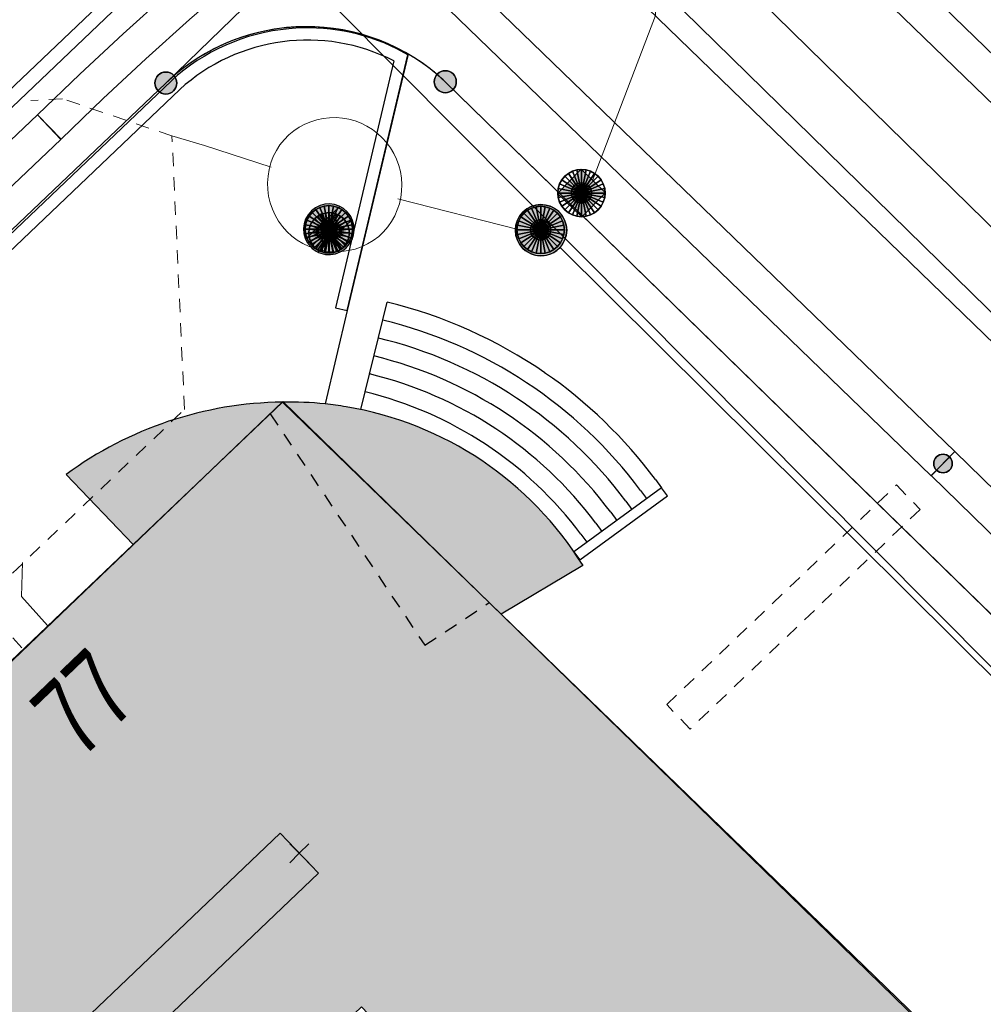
# Model space of a CAD drawing. Header units: metres. Extents: x 2695560 to 2696939, y 1260529 to 1262050.
# Tile 201 of 256: x 2695741 to 2695755, y 1261006 to 1261021. Entities that reach past the tile are written whole.
import ezdxf

# ---------------------------------------------------------------- set-up
doc = ezdxf.new("R2010")
doc.units = ezdxf.units.M
doc.linetypes.add('AUSGEZOGEN', pattern=[0])
doc.linetypes.add('VERDECKT2_S2', pattern=[0.36, 0.2, -0.16])
for name, color, linetype in [('XR$1$AV_Flächen (EO)', 7, 'AUSGEZOGEN'), ('XR$1$AV_Gebäudeflächen (BB)', 7, 'AUSGEZOGEN'), ('XR$1$AV_Grenzpunkte', 7, 'AUSGEZOGEN'), ('XR$1$AV_Haus-Nr.', 7, 'AUSGEZOGEN'), ('XR$1$AV_Linien (BB)', 7, 'AUSGEZOGEN'), ('XR$1$AV_Linien (EO)', 7, 'AUSGEZOGEN'), ('XR$1$AW_LK_Einlaufschacht alt', 24, 'AUSGEZOGEN'), ('XR$1$AW_LK_Schachtdeckel', 24, 'AUSGEZOGEN'), ('XR$1$EW_LK_Knoten', 1, 'AUSGEZOGEN'), ('XR$1$Liegenschaftsgrenzen', 7, 'AUSGEZOGEN'), ('XR$1$PFAV', 255, 'AUSGEZOGEN'), ('XR$1$PFAW', 255, 'AUSGEZOGEN'), ('XR$1$RAEW', 8, 'AUSGEZOGEN'), ('XR$1$RP_Abstandslinie', 7, 'AUSGEZOGEN')]:
    doc.layers.add(name, color=color, linetype=linetype)
for name, color, linetype, lineweight in [('XR$2$ABW-Flaeche-oberirdisch', 6, 'AUSGEZOGEN', 18), ('XR$2$ABW-Linie-R-genau', 4, 'AUSGEZOGEN', 18), ('XR$2$ABW-Linie-R-ungenau', 4, 'VERDECKT2_S2', 18), ('XR$2$ABW-LinieFlaeche-R-genau', 4, 'AUSGEZOGEN', 18), ('XR$2$ABW-Punkt', 6, 'AUSGEZOGEN', 18), ('XR$2$ELE-LinieFlaeche-genau', 1, 'AUSGEZOGEN', 18), ('XR$2$ELE-LinieFlaeche-ungenau', 1, 'VERDECKT2_S2', 18), ('XR$2$GAS-Linie-genau', 12, 'AUSGEZOGEN', 18), ('XR$2$KOM-Linie-U-genau', 91, 'AUSGEZOGEN', 18), ('XR$2$KOM-LinieFlaeche-U-genau', 91, 'AUSGEZOGEN', 18), ('XR$2$KOM-Punkt-U', 91, 'AUSGEZOGEN', 18), ('XR$2$WAS-Linie-genau', 5, 'AUSGEZOGEN', 18)]:
    doc.layers.add(name, color=color, linetype=linetype, lineweight=lineweight)
doc.styles.add('ARIAL', font='arial.ttf')

# ---------------------------------------------------------------- blocks, each defined once
blk = doc.blocks.new('COMPLEXOBJECT_110')
at = {"layer": 'XR$1$AV_Linien (BB)', "color": 7, "linetype": 'AUSGEZOGEN', "transparency": 33554687}
blk.add_lwpolyline([(5735.316, 11007.477), (5741.375, 11013.256), (5740.386, 11014.293)], dxfattribs=at)
for centre, radius, start, end in [((5743.648, 11009.851), 5.511, 90.6705, 126.2961), ((5743.675, 11010.121), 5.242, 84.0974, 90.9945)]:
    blk.add_arc(centre, radius, start, end, dxfattribs=at)
blk = doc.blocks.new('COMPLEXOBJECT_111')
at = {"layer": 'XR$1$AV_Linien (BB)', "color": 7, "linetype": 'AUSGEZOGEN', "transparency": 33554687}
blk.add_lwpolyline([(5748.025, 11012.943), (5746.816, 11012.226), (5753.813, 11005.437), (5753.9, 11005.52), (5766.178, 10992.707), (5756.982, 10983.908), (5744.751, 10996.733), (5749.587, 11001.344), (5748.656, 11002.32), (5748.242, 11002.754), (5744.75, 11006.416), (5741.801, 11003.604), (5740.339, 11002.21), (5735.316, 11007.477)], dxfattribs=at)
for centre, radius, start, end in [((5743.57, 11009.437), 5.933, 80.7538, 83.7655), ((5743.681, 11010.253), 5.11, 31.7629, 80.5103)]:
    blk.add_arc(centre, radius, start, end, dxfattribs=at)
blk = doc.blocks.new('COMPLEXOBJECT_217')
at = {"layer": 'XR$1$AV_Linien (BB)', "color": 7, "linetype": 'AUSGEZOGEN', "transparency": 33554687}
blk.add_line((5756.056, 11020.254), (5751.28, 11024.91), dxfattribs=at)
blk.add_arc((5753.362, 11027.07), 3, 134.2115, 226.0544, dxfattribs=at)
blk = doc.blocks.new('COMPLEXOBJECT_218')
at = {"layer": 'XR$1$AV_Linien (BB)', "color": 7, "linetype": 'AUSGEZOGEN', "transparency": 33554687}
blk.add_lwpolyline([(5745.99, 11020.1), (5770.73, 10995.95), (5775.47, 10991.33)], dxfattribs=at)
blk.add_arc((5743.933, 11017.908), 3.006, 46.818, 59.9103, dxfattribs=at)
blk = doc.blocks.new('COMPLEXOBJECT_862')
at = {"layer": 'XR$1$AV_Flächen (EO)', "color": 7, "linetype": 'AUSGEZOGEN', "transparency": 33554687}
blk.add_line((5745.438, 11020.5), (5745.274, 11020.588), dxfattribs=at)
for points in [[(5745.231, 11020.408), (5744.366, 11016.757), (5744.541, 11016.716), (5745.438, 11020.5)], [(5741.941, 11020.115), (5732.102, 11010.735), (5734.939, 11007.847), (5735.067, 11007.973), (5732.358, 11010.731), (5742.065, 11019.985)]]:
    blk.add_lwpolyline(points, dxfattribs=at)
for centre, radius, start, end in [((5743.951, 11017.918), 2.978, 95.3011, 132.4521), ((5743.952, 11017.9), 2.996, 63.8028, 95.2785), ((5743.954, 11017.91), 2.806, 62.915, 132.3051)]:
    blk.add_arc(centre, radius, start, end, dxfattribs=at)
blk = doc.blocks.new('COMPLEXOBJECT_981')
at = {"layer": 'XR$1$AV_Linien (EO)', "color": 7, "linetype": 'AUSGEZOGEN', "transparency": 33554687}
for p, q in [((5744.741, 11015.252), (5745.131, 11016.84)), ((5749.097, 11014.216), (5749.186, 11014.095))]:
    blk.add_line(p, q, dxfattribs=at)
for centre, radius, start, end in [((5743.472, 11010.017), 7.022, 55.4006, 76.3323), ((5743.509, 11010.066), 6.96, 36.6019, 55.427)]:
    blk.add_arc(centre, radius, start, end, dxfattribs=at)
blk = doc.blocks.new('COMPLEXOBJECT_1042')
at = {"layer": 'XR$1$AV_Linien (EO)', "color": 7, "linetype": 'AUSGEZOGEN', "transparency": 33554687}
blk.add_line((5747.995, 11013.409), (5748.083, 11013.288), dxfattribs=at)
blk.add_arc((5743.477, 11010.029), 5.642, 36.7981, 76.3873, dxfattribs=at)
blk = doc.blocks.new('COMPLEXOBJECT_1043')
at = {"layer": 'XR$1$AV_Linien (EO)', "color": 7, "linetype": 'AUSGEZOGEN', "transparency": 33554687}
blk.add_line((5748.215, 11013.57), (5748.304, 11013.449), dxfattribs=at)
blk.add_arc((5743.481, 11010.036), 5.908, 36.7418, 76.4014, dxfattribs=at)
blk = doc.blocks.new('COMPLEXOBJECT_1044')
at = {"layer": 'XR$1$AV_Linien (EO)', "color": 7, "linetype": 'AUSGEZOGEN', "transparency": 33554687}
blk.add_line((5748.436, 11013.732), (5748.524, 11013.611), dxfattribs=at)
blk.add_arc((5743.473, 11010.024), 6.195, 36.764, 76.3408, dxfattribs=at)
blk = doc.blocks.new('COMPLEXOBJECT_1045')
at = {"layer": 'XR$1$AV_Linien (EO)', "color": 7, "linetype": 'AUSGEZOGEN', "transparency": 33554687}
blk.add_line((5748.659, 11013.895), (5748.747, 11013.774), dxfattribs=at)
blk.add_arc((5743.485, 11010.034), 6.456, 36.7352, 76.4213, dxfattribs=at)
blk = doc.blocks.new('COMPLEXOBJECT_1046')
at = {"layer": 'XR$1$AV_Linien (EO)', "color": 7, "linetype": 'AUSGEZOGEN', "transparency": 33554687}
blk.add_line((5748.877, 11014.055), (5748.965, 11013.934), dxfattribs=at)
blk.add_arc((5743.478, 11010.032), 6.733, 36.6919, 76.3593, dxfattribs=at)
blk = doc.blocks.new('COMPLEXOBJECT_1283')
at = {"layer": 'XR$1$Liegenschaftsgrenzen', "color": 7, "linetype": 'AUSGEZOGEN', "transparency": 33554687}
blk.add_line((5745.99, 11020.1), (5770.73, 10995.95), dxfattribs=at)
blk.add_arc((5743.936, 11017.914), 3, 46.7703, 133.7846, dxfattribs=at)
blk = doc.blocks.new('BAV15')
at = {"layer": 'XR$1$PFAV', "transparency": 33554687}
blk.add_hatch(color=7, dxfattribs=at).paths.add_polyline_path([(0.5, 0), (0.49, 0.101), (0.459, 0.197), (0.41, 0.286), (0.344, 0.362), (0.264, 0.424), (0.174, 0.469), (0.076, 0.494), (-0.025, 0.499), (-0.125, 0.484), (-0.22, 0.449), (-0.306, 0.395), (-0.379, 0.326), (-0.437, 0.243), (-0.477, 0.15), (-0.497, 0.051), (-0.497, -0.051), (-0.477, -0.15), (-0.437, -0.243), (-0.379, -0.326), (-0.306, -0.395), (-0.22, -0.449), (-0.125, -0.484), (-0.025, -0.499), (0.076, -0.494), (0.174, -0.469), (0.264, -0.424), (0.344, -0.362), (0.41, -0.286), (0.459, -0.197), (0.49, -0.101)])
at = {"color": 7, "transparency": 33554687}
for start, end in [(90, 270), (270, 90)]:
    blk.add_arc((0, 0), 0.5, start, end, dxfattribs=at)
at = {"layer": 'XR$1$PFAV', "transparency": 33554687}
blk.add_circle((0, 0), 0.5, dxfattribs=at)
blk = doc.blocks.new('BAW2089')
at = {"layer": 'XR$1$PFAW', "transparency": 33554687}
blk.add_hatch(color=7, dxfattribs=at).paths.add_polyline_path([(-0.5, 0.5), (-0.5, -0.5), (0.5, -0.5), (0.5, 0.5)])
at = {"transparency": 33554687}
blk.add_lwpolyline([(-0.5, 0.5), (0.5, 0.5), (0.5, -0.5), (-0.5, -0.5), (-0.5, 0.5)], close=True, dxfattribs=at)
at = {"layer": 'XR$1$PFAW', "transparency": 33554687}
blk.add_lwpolyline([(-0.5, 0.5), (0.5, 0.5), (0.5, -0.5), (-0.5, -0.5), (-0.5, 0.5)], close=True, dxfattribs=at)
blk = doc.blocks.new('BAW2088')
at = {"layer": 'XR$1$PFAW', "transparency": 33554687}
blk.add_hatch(color=253, dxfattribs=at).paths.add_polyline_path([(0.51, 0), (0.5, 0.101), (0.47, 0.197), (0.421, 0.286), (0.355, 0.362), (0.275, 0.424), (0.184, 0.469), (0.086, 0.494), (-0.015, 0.499), (-0.115, 0.484), (-0.21, 0.449), (-0.296, 0.395), (-0.369, 0.326), (-0.427, 0.243), (-0.467, 0.15), (-0.487, 0.051), (-0.487, -0.051), (-0.467, -0.15), (-0.427, -0.243), (-0.369, -0.326), (-0.296, -0.395), (-0.21, -0.449), (-0.115, -0.484), (-0.015, -0.499), (0.086, -0.494), (0.184, -0.469), (0.275, -0.424), (0.355, -0.362), (0.421, -0.286), (0.47, -0.197), (0.5, -0.101)])
at = {"transparency": 33554687}
for start, end in [(91.1948, 268.8052), (268.8052, 91.1948)]:
    blk.add_arc((0.01, 0), 0.5, start, end, dxfattribs=at)
at = {"layer": 'XR$1$PFAW', "transparency": 33554687}
blk.add_circle((0.01, 0), 0.5, dxfattribs=at)
blk = doc.blocks.new('BAW2090')
at = {"layer": 'XR$1$PFAW', "lineweight": 25, "transparency": 33554687}
blk.add_hatch(color=7, dxfattribs=at).paths.add_polyline_path([(0.5, 0), (0.49, 0.101), (0.459, 0.197), (0.41, 0.286), (0.344, 0.362), (0.264, 0.424), (0.174, 0.469), (0.076, 0.494), (-0.025, 0.499), (-0.125, 0.484), (-0.22, 0.449), (-0.306, 0.395), (-0.379, 0.326), (-0.437, 0.243), (-0.477, 0.15), (-0.497, 0.051), (-0.497, -0.051), (-0.477, -0.15), (-0.437, -0.243), (-0.379, -0.326), (-0.306, -0.395), (-0.22, -0.449), (-0.125, -0.484), (-0.025, -0.499), (0.076, -0.494), (0.174, -0.469), (0.264, -0.424), (0.344, -0.362), (0.41, -0.286), (0.459, -0.197), (0.49, -0.101)])
at = {"lineweight": 25, "transparency": 33554687}
for p, q in [((-0.177, 0.468), (-0.177, -0.468)), ((0.179, 0.467), (0.177, -0.468))]:
    blk.add_line(p, q, dxfattribs=at)
for start, end in [(90, 180), (0, 90), (180, 270), (270, 0)]:
    blk.add_arc((0, 0), 0.5, start, end, dxfattribs=at)
blk = doc.blocks.new('BEW957')
at = {"layer": 'XR$1$RAEW', "transparency": 33554687}
blk.add_hatch(color=1, dxfattribs=at).paths.add_polyline_path([(-0.5, 0), (-0.497, -0.051), (-0.49, -0.101), (-0.477, -0.15), (-0.459, -0.197), (-0.437, -0.243), (-0.41, -0.286), (-0.379, -0.326), (-0.344, -0.362), (-0.306, -0.395), (-0.264, -0.424), (-0.22, -0.449), (-0.174, -0.469), (-0.125, -0.484), (-0.076, -0.494), (-0.025, -0.499), (0.025, -0.499), (0.076, -0.494), (0.125, -0.484), (0.174, -0.469), (0.22, -0.449), (0.264, -0.424), (0.306, -0.395), (0.344, -0.362), (0.379, -0.326), (0.41, -0.286), (0.437, -0.243), (0.459, -0.197), (0.477, -0.15), (0.49, -0.101), (0.497, -0.051), (0.5, 0), (0.497, 0.051), (0.49, 0.101), (0.477, 0.15), (0.459, 0.197), (0.437, 0.243), (0.41, 0.286), (0.379, 0.326), (0.344, 0.362), (0.306, 0.395), (0.264, 0.424), (0.22, 0.449), (0.174, 0.469), (0.125, 0.484), (0.076, 0.494), (0.025, 0.499), (-0.025, 0.499), (-0.076, 0.494), (-0.125, 0.484), (-0.174, 0.469), (-0.22, 0.449), (-0.264, 0.424), (-0.306, 0.395), (-0.344, 0.362), (-0.379, 0.326), (-0.41, 0.286), (-0.437, 0.243), (-0.459, 0.197), (-0.477, 0.15), (-0.49, 0.101), (-0.497, 0.051)])
at = {"color": 1, "transparency": 33554687}
for start, end in [(90, 180), (180, 270), (0, 90), (270, 0)]:
    blk.add_arc((0, 0), 0.5, start, end, dxfattribs=at)
at = {"layer": 'XR$1$RAEW', "color": 1, "transparency": 33554687}
blk.add_circle((0, 0), 0.5, dxfattribs=at)
blk = doc.blocks.new('KOM-UNBEKANNT-U')
at = {"layer": 'XR$2$KOM-Punkt-U', "linetype": 'AUSGEZOGEN', "lineweight": 20, "transparency": 33554687}
for p, q in [((0, 0, 2500), (-141, 141, 2500)), ((-141, -141, 2500), (0, 0, 2500)), ((0, 0, 2500), (141, 141, 2500)), ((141, -141, 2500), (0, 0, 2500))]:
    blk.add_line(p, q, dxfattribs=at)
blk = doc.blocks.new('ABW-SCHLAMMSAMMLER_RUND')
at = {"layer": 'XR$2$ABW-Punkt', "linetype": 'AUSGEZOGEN', "lineweight": 13, "transparency": 33554687}
for p, q in [((-70, 75, 2500), (70, 75, 2500)), ((-70, -75, 2500), (70, -75, 2500))]:
    blk.add_line(p, q, dxfattribs=at)
blk.add_polyline3d([(90, 0, 2500), (0, 0, 2500), (-90, 0, 2500)], dxfattribs=at)
at = {"layer": 'XR$2$ABW-Punkt', "linetype": 'AUSGEZOGEN', "lineweight": 25, "transparency": 33554687}
for points in [[(-29, 147, 2500), (0, 0, 2500), (-57, 139, 2500)], [(-29, 147), (0, 0), (-57, 139)], [(-29, 147, 2500), (-29, 147), (-57, 139), (-57, 139, 2500)], [(0, 150, 2500), (0, 0, 2500), (-29, 147, 2500)], [(0, 150), (0, 0), (-29, 147)], [(0, 150, 2500), (0, 150), (-29, 147), (-29, 147, 2500)], [(29, 147, 2500), (0, 0, 2500), (0, 150, 2500)], [(29, 147), (0, 0), (0, 150)], [(29, 147, 2500), (29, 147), (0, 150), (0, 150, 2500)], [(57, 139, 2500), (0, 0, 2500), (29, 147, 2500)], [(57, 139), (0, 0), (29, 147)], [(57, 139, 2500), (57, 139), (29, 147), (29, 147, 2500)], [(-147, 29, 2500), (0, 0, 2500), (-150, 0, 2500)], [(-147, 29), (0, 0), (-150, 0)], [(-147, 29, 2500), (-147, 29), (-150, 0), (-150, 0, 2500)], [(-150, 0, 2500), (0, 0, 2500), (-147, -29, 2500)], [(-150, 0), (0, 0), (-147, -29)], [(-139, 57, 2500), (0, 0, 2500), (-147, 29, 2500)], [(-139, 57), (0, 0), (-147, 29)], [(-139, 57, 2500), (-139, 57), (-147, 29), (-147, 29, 2500)], [(-147, -29, 2500), (0, 0, 2500), (-139, -57, 2500)], [(-147, -29), (0, 0), (-139, -57)], [(-125, 83, 2500), (0, 0, 2500), (-139, 57, 2500)], [(-125, 83), (0, 0), (-139, 57)], [(-125, 83, 2500), (-125, 83), (-139, 57), (-139, 57, 2500)], [(-139, -57, 2500), (0, 0, 2500), (-125, -83, 2500)], [(-139, -57), (0, 0), (-125, -83)], [(-106, 106, 2500), (0, 0, 2500), (-125, 83, 2500)], [(-106, 106), (0, 0), (-125, 83)], [(-106, 106, 2500), (-106, 106), (-125, 83), (-125, 83, 2500)], [(-125, -83, 2500), (0, 0, 2500), (-106, -106, 2500)], [(-125, -83), (0, 0), (-106, -106)], [(-83, 125, 2500), (0, 0, 2500), (-106, 106, 2500)], [(-83, 125), (0, 0), (-106, 106)], [(-83, 125, 2500), (-83, 125), (-106, 106), (-106, 106, 2500)], [(-106, -106, 2500), (0, 0, 2500), (-83, -125, 2500)], [(-106, -106), (0, 0), (-83, -125)], [(-57, 139, 2500), (0, 0, 2500), (-83, 125, 2500)], [(-57, 139), (0, 0), (-83, 125)], [(-57, 139, 2500), (-57, 139), (-83, 125), (-83, 125, 2500)], [(-83, -125, 2500), (0, 0, 2500), (-57, -139, 2500)], [(-83, -125), (0, 0), (-57, -139)], [(-57, -139, 2500), (0, 0, 2500), (-29, -147, 2500)], [(-57, -139), (0, 0), (-29, -147)], [(-29, -147, 2500), (0, 0, 2500), (0, -150, 2500)], [(-29, -147), (0, 0), (0, -150)], [(83, 125, 2500), (0, 0, 2500), (57, 139, 2500)], [(83, 125), (0, 0), (57, 139)], [(106, 106, 2500), (0, 0, 2500), (83, 125, 2500)], [(106, 106), (0, 0), (83, 125)], [(125, 83, 2500), (0, 0, 2500), (106, 106, 2500)], [(125, 83), (0, 0), (106, 106)], [(139, 57, 2500), (0, 0, 2500), (125, 83, 2500)], [(139, 57), (0, 0), (125, 83)], [(147, 29, 2500), (0, 0, 2500), (139, 57, 2500)], [(147, 29), (0, 0), (139, 57)], [(150, 0, 2500), (0, 0, 2500), (147, 29, 2500)], [(150, 0), (0, 0), (147, 29)], [(0, -150, 2500), (0, 0, 2500), (29, -147, 2500)], [(29, -147, 2500), (0, 0, 2500), (57, -139, 2500)], [(57, -139, 2500), (0, 0, 2500), (83, -125, 2500)], [(83, -125, 2500), (0, 0, 2500), (106, -106, 2500)], [(106, -106, 2500), (0, 0, 2500), (125, -83, 2500)], [(125, -83, 2500), (0, 0, 2500), (139, -57, 2500)], [(139, -57, 2500), (0, 0, 2500), (147, -29, 2500)], [(147, -29, 2500), (0, 0, 2500), (150, 0, 2500)], [(0, -150), (0, 0), (29, -147)], [(29, -147), (0, 0), (57, -139)], [(57, -139), (0, 0), (83, -125)], [(83, -125), (0, 0), (106, -106)], [(106, -106), (0, 0), (125, -83)], [(125, -83), (0, 0), (139, -57)], [(139, -57), (0, 0), (147, -29)], [(147, -29), (0, 0), (150, 0)], [(83, 125, 2500), (83, 125), (57, 139), (57, 139, 2500)], [(106, 106, 2500), (106, 106), (83, 125), (83, 125, 2500)], [(125, 83, 2500), (125, 83), (106, 106), (106, 106, 2500)], [(139, 57, 2500), (139, 57), (125, 83), (125, 83, 2500)], [(147, 29, 2500), (147, 29), (139, 57), (139, 57, 2500)], [(150, 0, 2500), (150, 0), (147, 29), (147, 29, 2500)], [(-150, 0, 2500), (-150, 0), (-147, -29), (-147, -29, 2500)], [(-147, -29, 2500), (-147, -29), (-139, -57), (-139, -57, 2500)], [(-139, -57, 2500), (-139, -57), (-125, -83), (-125, -83, 2500)], [(-125, -83, 2500), (-125, -83), (-106, -106), (-106, -106, 2500)], [(-106, -106, 2500), (-106, -106), (-83, -125), (-83, -125, 2500)], [(-83, -125, 2500), (-83, -125), (-57, -139), (-57, -139, 2500)], [(-57, -139, 2500), (-57, -139), (-29, -147), (-29, -147, 2500)], [(29, -147, 2500), (29, -147), (57, -139), (57, -139, 2500)], [(57, -139, 2500), (57, -139), (83, -125), (83, -125, 2500)], [(83, -125, 2500), (83, -125), (106, -106), (106, -106, 2500)], [(106, -106, 2500), (106, -106), (125, -83), (125, -83, 2500)], [(125, -83, 2500), (125, -83), (139, -57), (139, -57, 2500)], [(139, -57, 2500), (139, -57), (147, -29), (147, -29, 2500)], [(147, -29, 2500), (147, -29), (150, 0), (150, 0, 2500)], [(-29, -147, 2500), (-29, -147), (0, -150), (0, -150, 2500)], [(0, -150, 2500), (0, -150), (29, -147), (29, -147, 2500)]]:
    blk.add_3dface(points, dxfattribs=at)
blk = doc.blocks.new('ABW-OELABSCHEIDER')
at = {"layer": 'XR$2$ABW-Punkt', "linetype": 'AUSGEZOGEN', "lineweight": 25, "transparency": 33554687}
for p, q in [((-100, 283, 2500), (-100, -283, 2500)), ((100, 283, 2500), (100, -283, 2500))]:
    blk.add_line(p, q, dxfattribs=at)
for points in [[(-59, 294, 2500), (0, 0, 2500), (-115, 277, 2500)], [(-59, 294), (0, 0), (-115, 277)], [(-59, 294, 2500), (-59, 294), (-115, 277), (-115, 277, 2500)], [(0, 300, 2500), (0, 0, 2500), (-59, 294, 2500)], [(0, 300), (0, 0), (-59, 294)], [(0, 300, 2500), (0, 300), (-59, 294), (-59, 294, 2500)], [(59, 294, 2500), (0, 0, 2500), (0, 300, 2500)], [(59, 294), (0, 0), (0, 300)], [(59, 294, 2500), (59, 294), (0, 300), (0, 300, 2500)], [(115, 277, 2500), (0, 0, 2500), (59, 294, 2500)], [(115, 277), (0, 0), (59, 294)], [(115, 277, 2500), (115, 277), (59, 294), (59, 294, 2500)], [(-249, 167, 2500), (0, 0, 2500), (-277, 115, 2500)], [(-249, 167), (0, 0), (-277, 115)], [(-249, 167, 2500), (-249, 167), (-277, 115), (-277, 115, 2500)], [(-212, 212, 2500), (0, 0, 2500), (-249, 167, 2500)], [(-212, 212), (0, 0), (-249, 167)], [(-212, 212, 2500), (-212, 212), (-249, 167), (-249, 167, 2500)], [(-167, 249, 2500), (0, 0, 2500), (-212, 212, 2500)], [(-167, 249), (0, 0), (-212, 212)], [(-167, 249, 2500), (-167, 249), (-212, 212), (-212, 212, 2500)], [(-115, 277, 2500), (0, 0, 2500), (-167, 249, 2500)], [(-115, 277), (0, 0), (-167, 249)], [(-115, 277, 2500), (-115, 277), (-167, 249), (-167, 249, 2500)], [(167, 249, 2500), (0, 0, 2500), (115, 277, 2500)], [(167, 249), (0, 0), (115, 277)], [(212, 212, 2500), (0, 0, 2500), (167, 249, 2500)], [(212, 212), (0, 0), (167, 249)], [(249, 167, 2500), (0, 0, 2500), (212, 212, 2500)], [(249, 167), (0, 0), (212, 212)], [(277, 115, 2500), (0, 0, 2500), (249, 167, 2500)], [(277, 115), (0, 0), (249, 167)], [(167, 249, 2500), (167, 249), (115, 277), (115, 277, 2500)], [(212, 212, 2500), (212, 212), (167, 249), (167, 249, 2500)], [(249, 167, 2500), (249, 167), (212, 212), (212, 212, 2500)], [(277, 115, 2500), (277, 115), (249, 167), (249, 167, 2500)], [(-294, 59, 2500), (0, 0, 2500), (-300, 0, 2500)], [(-294, 59), (0, 0), (-300, 0)], [(-294, 59, 2500), (-294, 59), (-300, 0), (-300, 0, 2500)], [(-277, 115, 2500), (0, 0, 2500), (-294, 59, 2500)], [(-277, 115), (0, 0), (-294, 59)], [(-277, 115, 2500), (-277, 115), (-294, 59), (-294, 59, 2500)], [(294, 59, 2500), (0, 0, 2500), (277, 115, 2500)], [(294, 59), (0, 0), (277, 115)], [(300, 0, 2500), (0, 0, 2500), (294, 59, 2500)], [(300, 0), (0, 0), (294, 59)], [(294, 59, 2500), (294, 59), (277, 115), (277, 115, 2500)], [(300, 0, 2500), (300, 0), (294, 59), (294, 59, 2500)], [(-300, 0, 2500), (0, 0, 2500), (-294, -59, 2500)], [(-300, 0), (0, 0), (-294, -59)], [(-300, 0, 2500), (-300, 0), (-294, -59), (-294, -59, 2500)], [(-294, -59, 2500), (0, 0, 2500), (-277, -115, 2500)], [(-294, -59), (0, 0), (-277, -115)], [(-294, -59, 2500), (-294, -59), (-277, -115), (-277, -115, 2500)], [(-277, -115, 2500), (0, 0, 2500), (-249, -167, 2500)], [(-277, -115), (0, 0), (-249, -167)], [(-277, -115, 2500), (-277, -115), (-249, -167), (-249, -167, 2500)], [(-249, -167, 2500), (0, 0, 2500), (-212, -212, 2500)], [(-249, -167), (0, 0), (-212, -212)], [(-212, -212, 2500), (0, 0, 2500), (-167, -249, 2500)], [(-212, -212), (0, 0), (-167, -249)], [(-167, -249, 2500), (0, 0, 2500), (-115, -277, 2500)], [(-167, -249), (0, 0), (-115, -277)], [(-115, -277, 2500), (0, 0, 2500), (-59, -294, 2500)], [(-115, -277), (0, 0), (-59, -294)], [(-59, -294, 2500), (0, 0, 2500), (0, -300, 2500)], [(-59, -294), (0, 0), (0, -300)], [(0, -300, 2500), (0, 0, 2500), (59, -294, 2500)], [(59, -294, 2500), (0, 0, 2500), (115, -277, 2500)], [(115, -277, 2500), (0, 0, 2500), (167, -249, 2500)], [(167, -249, 2500), (0, 0, 2500), (212, -212, 2500)], [(212, -212, 2500), (0, 0, 2500), (249, -167, 2500)], [(249, -167, 2500), (0, 0, 2500), (277, -115, 2500)], [(277, -115, 2500), (0, 0, 2500), (294, -59, 2500)], [(294, -59, 2500), (0, 0, 2500), (300, 0, 2500)], [(0, -300), (0, 0), (59, -294)], [(59, -294), (0, 0), (115, -277)], [(115, -277), (0, 0), (167, -249)], [(167, -249), (0, 0), (212, -212)], [(212, -212), (0, 0), (249, -167)], [(249, -167), (0, 0), (277, -115)], [(277, -115), (0, 0), (294, -59)], [(294, -59), (0, 0), (300, 0)], [(249, -167, 2500), (249, -167), (277, -115), (277, -115, 2500)], [(277, -115, 2500), (277, -115), (294, -59), (294, -59, 2500)], [(294, -59, 2500), (294, -59), (300, 0), (300, 0, 2500)], [(-249, -167, 2500), (-249, -167), (-212, -212), (-212, -212, 2500)], [(-212, -212, 2500), (-212, -212), (-167, -249), (-167, -249, 2500)], [(-167, -249, 2500), (-167, -249), (-115, -277), (-115, -277, 2500)], [(-115, -277, 2500), (-115, -277), (-59, -294), (-59, -294, 2500)], [(59, -294, 2500), (59, -294), (115, -277), (115, -277, 2500)], [(115, -277, 2500), (115, -277), (167, -249), (167, -249, 2500)], [(167, -249, 2500), (167, -249), (212, -212), (212, -212, 2500)], [(212, -212, 2500), (212, -212), (249, -167), (249, -167, 2500)], [(-59, -294, 2500), (-59, -294), (0, -300), (0, -300, 2500)], [(0, -300, 2500), (0, -300), (59, -294), (59, -294, 2500)]]:
    blk.add_3dface(points, dxfattribs=at)
blk = doc.blocks.new('ABW-DECKEL')
at = {"layer": 'XR$2$ABW-Punkt', "linetype": 'AUSGEZOGEN', "lineweight": 25, "transparency": 33554687}
for points in [[(-134, 323, 2500), (0, 0, 2500), (-194, 291, 2500)], [(-134, 323), (0, 0), (-194, 291)], [(-134, 323, 2500), (-134, 323), (-194, 291), (-194, 291, 2500)], [(-68, 343, 2500), (0, 0, 2500), (-134, 323, 2500)], [(-68, 343), (0, 0), (-134, 323)], [(-68, 343, 2500), (-68, 343), (-134, 323), (-134, 323, 2500)], [(0, 350, 2500), (0, 0, 2500), (-68, 343, 2500)], [(0, 350), (0, 0), (-68, 343)], [(0, 350, 2500), (0, 350), (-68, 343), (-68, 343, 2500)], [(68, 343, 2500), (0, 0, 2500), (0, 350, 2500)], [(68, 343), (0, 0), (0, 350)], [(68, 343, 2500), (68, 343), (0, 350), (0, 350, 2500)], [(134, 323, 2500), (0, 0, 2500), (68, 343, 2500)], [(134, 323), (0, 0), (68, 343)], [(194, 291, 2500), (0, 0, 2500), (134, 323, 2500)], [(194, 291), (0, 0), (134, 323)], [(134, 323, 2500), (134, 323), (68, 343), (68, 343, 2500)], [(194, 291, 2500), (194, 291), (134, 323), (134, 323, 2500)], [(-291, 194, 2500), (0, 0, 2500), (-323, 134, 2500)], [(-291, 194), (0, 0), (-323, 134)], [(-291, 194, 2500), (-291, 194), (-323, 134), (-323, 134, 2500)], [(-247, 247, 2500), (0, 0, 2500), (-291, 194, 2500)], [(-247, 247), (0, 0), (-291, 194)], [(-247, 247, 2500), (-247, 247), (-291, 194), (-291, 194, 2500)], [(-194, 291, 2500), (0, 0, 2500), (-247, 247, 2500)], [(-194, 291), (0, 0), (-247, 247)], [(-194, 291, 2500), (-194, 291), (-247, 247), (-247, 247, 2500)], [(247, 247, 2500), (0, 0, 2500), (194, 291, 2500)], [(247, 247), (0, 0), (194, 291)], [(291, 194, 2500), (0, 0, 2500), (247, 247, 2500)], [(291, 194), (0, 0), (247, 247)], [(323, 134, 2500), (0, 0, 2500), (291, 194, 2500)], [(323, 134), (0, 0), (291, 194)], [(247, 247, 2500), (247, 247), (194, 291), (194, 291, 2500)], [(291, 194, 2500), (291, 194), (247, 247), (247, 247, 2500)], [(323, 134, 2500), (323, 134), (291, 194), (291, 194, 2500)], [(-343, 68, 2500), (0, 0, 2500), (-350, 0, 2500)], [(-343, 68), (0, 0), (-350, 0)], [(-343, 68, 2500), (-343, 68), (-350, 0), (-350, 0, 2500)], [(-350, 0, 2500), (0, 0, 2500), (-343, -68, 2500)], [(-350, 0), (0, 0), (-343, -68)], [(-323, 134, 2500), (0, 0, 2500), (-343, 68, 2500)], [(-323, 134), (0, 0), (-343, 68)], [(-323, 134, 2500), (-323, 134), (-343, 68), (-343, 68, 2500)], [(-343, -68, 2500), (0, 0, 2500), (-323, -134, 2500)], [(-343, -68), (0, 0), (-323, -134)], [(-323, -134, 2500), (0, 0, 2500), (-291, -194, 2500)], [(-323, -134), (0, 0), (-291, -194)], [(-291, -194, 2500), (0, 0, 2500), (-247, -247, 2500)], [(-291, -194), (0, 0), (-247, -247)], [(-247, -247, 2500), (0, 0, 2500), (-194, -291, 2500)], [(-247, -247), (0, 0), (-194, -291)], [(-194, -291, 2500), (0, 0, 2500), (-134, -323, 2500)], [(-194, -291), (0, 0), (-134, -323)], [(-134, -323, 2500), (0, 0, 2500), (-68, -343, 2500)], [(-134, -323), (0, 0), (-68, -343)], [(-68, -343, 2500), (0, 0, 2500), (0, -350, 2500)], [(-68, -343), (0, 0), (0, -350)], [(343, 68, 2500), (0, 0, 2500), (323, 134, 2500)], [(343, 68), (0, 0), (323, 134)], [(350, 0, 2500), (0, 0, 2500), (343, 68, 2500)], [(350, 0), (0, 0), (343, 68)], [(0, -350, 2500), (0, 0, 2500), (68, -343, 2500)], [(68, -343, 2500), (0, 0, 2500), (134, -323, 2500)], [(134, -323, 2500), (0, 0, 2500), (194, -291, 2500)], [(194, -291, 2500), (0, 0, 2500), (247, -247, 2500)], [(247, -247, 2500), (0, 0, 2500), (291, -194, 2500)], [(291, -194, 2500), (0, 0, 2500), (323, -134, 2500)], [(323, -134, 2500), (0, 0, 2500), (343, -68, 2500)], [(343, -68, 2500), (0, 0, 2500), (350, 0, 2500)], [(0, -350), (0, 0), (68, -343)], [(68, -343), (0, 0), (134, -323)], [(134, -323), (0, 0), (194, -291)], [(194, -291), (0, 0), (247, -247)], [(247, -247), (0, 0), (291, -194)], [(291, -194), (0, 0), (323, -134)], [(323, -134), (0, 0), (343, -68)], [(343, -68), (0, 0), (350, 0)], [(343, 68, 2500), (343, 68), (323, 134), (323, 134, 2500)], [(350, 0, 2500), (350, 0), (343, 68), (343, 68, 2500)], [(-350, 0, 2500), (-350, 0), (-343, -68), (-343, -68, 2500)], [(-343, -68, 2500), (-343, -68), (-323, -134), (-323, -134, 2500)], [(-323, -134, 2500), (-323, -134), (-291, -194), (-291, -194, 2500)], [(291, -194, 2500), (291, -194), (323, -134), (323, -134, 2500)], [(323, -134, 2500), (323, -134), (343, -68), (343, -68, 2500)], [(343, -68, 2500), (343, -68), (350, 0), (350, 0, 2500)], [(-291, -194, 2500), (-291, -194), (-247, -247), (-247, -247, 2500)], [(-247, -247, 2500), (-247, -247), (-194, -291), (-194, -291, 2500)], [(-194, -291, 2500), (-194, -291), (-134, -323), (-134, -323, 2500)], [(134, -323, 2500), (134, -323), (194, -291), (194, -291, 2500)], [(194, -291, 2500), (194, -291), (247, -247), (247, -247, 2500)], [(247, -247, 2500), (247, -247), (291, -194), (291, -194, 2500)], [(-134, -323, 2500), (-134, -323), (-68, -343), (-68, -343, 2500)], [(-68, -343, 2500), (-68, -343), (0, -350), (0, -350, 2500)], [(0, -350, 2500), (0, -350), (68, -343), (68, -343, 2500)], [(68, -343, 2500), (68, -343), (134, -323), (134, -323, 2500)]]:
    blk.add_3dface(points, dxfattribs=at)

msp = doc.modelspace()

# ---------------------------------------------------------------- hatches: boundary and pattern name
at = {"layer": 'XR$1$AV_Gebäudeflächen (BB)', "true_color": 0xd2d2d2, "transparency": 33554687}
msp.add_hatch(color=254, dxfattribs=at).paths.add_polyline_path([(2695745.184, 1261015.145), (2695745.164, 1261015.147), (2695745.143, 1261015.149), (2695745.123, 1261015.151), (2695745.103, 1261015.153), (2695745.083, 1261015.154), (2695745.062, 1261015.156), (2695745.042, 1261015.158), (2695745.022, 1261015.159), (2695745.001, 1261015.161), (2695744.981, 1261015.162), (2695744.961, 1261015.163), (2695744.941, 1261015.164), (2695744.92, 1261015.166), (2695744.9, 1261015.167), (2695744.88, 1261015.168), (2695744.859, 1261015.168), (2695744.839, 1261015.169), (2695744.819, 1261015.17), (2695744.798, 1261015.171), (2695744.778, 1261015.171), (2695744.758, 1261015.172), (2695744.737, 1261015.172), (2695744.717, 1261015.172), (2695744.696, 1261015.173), (2695744.676, 1261015.173), (2695744.656, 1261015.173), (2695744.635, 1261015.173), (2695744.615, 1261015.173), (2695744.595, 1261015.173), (2695744.574, 1261015.172), (2695744.554, 1261015.172), (2695744.443, 1261015.17), (2695744.333, 1261015.165), (2695744.223, 1261015.158), (2695744.113, 1261015.149), (2695744.003, 1261015.138), (2695743.893, 1261015.124), (2695743.783, 1261015.109), (2695743.674, 1261015.091), (2695743.566, 1261015.071), (2695743.457, 1261015.049), (2695743.349, 1261015.024), (2695743.242, 1261014.998), (2695743.135, 1261014.969), (2695743.029, 1261014.938), (2695742.924, 1261014.905), (2695742.819, 1261014.87), (2695742.715, 1261014.833), (2695742.611, 1261014.794), (2695742.509, 1261014.753), (2695742.407, 1261014.709), (2695742.306, 1261014.664), (2695742.207, 1261014.617), (2695742.108, 1261014.567), (2695742.01, 1261014.516), (2695741.913, 1261014.463), (2695741.817, 1261014.407), (2695741.722, 1261014.35), (2695741.629, 1261014.291), (2695741.537, 1261014.23), (2695741.446, 1261014.168), (2695741.356, 1261014.103), (2695742.345, 1261013.066), (2695736.286, 1261007.287), (2695741.309, 1261002.02), (2695742.771, 1261003.414), (2695745.72, 1261006.226), (2695749.212, 1261002.564), (2695749.626, 1261002.13), (2695750.557, 1261001.154), (2695745.721, 1260996.543), (2695757.952, 1260983.718), (2695767.148, 1260992.517), (2695754.87, 1261005.33), (2695754.783, 1261005.247), (2695747.786, 1261012.036), (2695748.995, 1261012.753), (2695748.92, 1261012.871), (2695748.841, 1261012.987), (2695748.759, 1261013.101), (2695748.674, 1261013.213), (2695748.586, 1261013.322), (2695748.495, 1261013.429), (2695748.401, 1261013.533), (2695748.305, 1261013.635), (2695748.205, 1261013.734), (2695748.103, 1261013.83), (2695747.999, 1261013.923), (2695747.892, 1261014.014), (2695747.782, 1261014.101), (2695747.67, 1261014.185), (2695747.556, 1261014.267), (2695747.439, 1261014.345), (2695747.321, 1261014.42), (2695747.2, 1261014.491), (2695747.078, 1261014.56), (2695746.953, 1261014.625), (2695746.827, 1261014.686), (2695746.7, 1261014.744), (2695746.57, 1261014.799), (2695746.44, 1261014.849), (2695746.308, 1261014.897), (2695746.175, 1261014.94), (2695746.04, 1261014.98), (2695745.905, 1261015.017), (2695745.768, 1261015.049), (2695745.631, 1261015.078), (2695745.493, 1261015.103), (2695745.483, 1261015.105), (2695745.473, 1261015.106), (2695745.463, 1261015.108), (2695745.453, 1261015.109), (2695745.443, 1261015.111), (2695745.433, 1261015.112), (2695745.423, 1261015.114), (2695745.413, 1261015.115), (2695745.404, 1261015.117), (2695745.394, 1261015.118), (2695745.384, 1261015.12), (2695745.374, 1261015.121), (2695745.364, 1261015.123), (2695745.354, 1261015.124), (2695745.344, 1261015.125), (2695745.334, 1261015.127), (2695745.324, 1261015.128), (2695745.314, 1261015.129), (2695745.304, 1261015.131), (2695745.294, 1261015.132), (2695745.284, 1261015.133), (2695745.274, 1261015.134), (2695745.264, 1261015.136), (2695745.254, 1261015.137), (2695745.244, 1261015.138), (2695745.234, 1261015.139), (2695745.224, 1261015.14), (2695745.214, 1261015.142), (2695745.204, 1261015.143), (2695745.194, 1261015.144)])

# ---------------------------------------------------------------- linework, layer by layer
at = {"layer": 'XR$1$AV_Flächen (EO)', "color": 7, "linetype": 'AUSGEZOGEN', "transparency": 33554687}
msp.add_lwpolyline([(2695750.156, 1261013.905), (2695748.861, 1261012.958), (2695748.95, 1261012.837), (2695750.245, 1261013.784), (2695750.156, 1261013.905)], close=True, dxfattribs=at)
at = {"layer": 'XR$1$AV_Linien (BB)', "color": 7, "linetype": 'AUSGEZOGEN', "transparency": 33554687}
msp.add_line((2695733.047, 1261010.571), (2695742.83, 1261019.89), dxfattribs=at)
msp.add_lwpolyline([(2695746.41, 1261020.319), (2695745.511, 1261016.526), (2695745.184, 1261015.145)], dxfattribs=at)
msp.add_arc((2695744.905, 1261017.722), 3.001, 59.9127, 133.7539, dxfattribs=at)
at = {"layer": 'XR$1$AV_Linien (EO)', "color": 7, "linetype": 'AUSGEZOGEN', "transparency": 33554687}
msp.add_lwpolyline([(2695742.345, 1261013.066), (2695744.554, 1261015.172), (2695747.786, 1261012.036)], dxfattribs=at)
at = {"layer": 'XR$1$AV_Linien (EO)', "color": 7, "linetype": 'VERDECKT2_S2', "transparency": 33554687}
msp.add_lwpolyline([(2695744.373, 1261014.999), (2695746.658, 1261011.575), (2695747.61, 1261012.208)], dxfattribs=at)
at = {"layer": 'XR$1$Liegenschaftsgrenzen', "color": 7, "linetype": 'AUSGEZOGEN', "transparency": 33554687}
for p, q in [((2695742.83, 1261019.89), (2695752.24, 1261029.03)), ((2695728.08, 1261005.84), (2695742.83, 1261019.89))]:
    msp.add_line(p, q, dxfattribs=at)
at = {"layer": 'XR$1$RP_Abstandslinie', "color": 7, "linetype": 'AUSGEZOGEN', "transparency": 33554687}
msp.add_line((2695744.56, 1261015.18), (2695722.618, 1260994.181), dxfattribs=at)
msp.add_lwpolyline([(2695856.7, 1260860.13), (2695857.75, 1260859.23), (2695879.05, 1260884.09), (2695849.73, 1260912.66), (2695820.73, 1260940.94), (2695782.41, 1260978.28), (2695744.56, 1261015.18)], dxfattribs=at)
at = {"layer": 'XR$2$ABW-Flaeche-oberirdisch', "transparency": 33554687}
msp.add_lwpolyline([(2695746.049, 1261017.69), (2695746.111, 1261017.763), (2695746.166, 1261017.842), (2695746.212, 1261017.926), (2695746.251, 1261018.014), (2695746.281, 1261018.105), (2695746.303, 1261018.199), (2695746.315, 1261018.294), (2695746.318, 1261018.39), (2695746.312, 1261018.486), (2695746.297, 1261018.58), (2695746.273, 1261018.673), (2695746.24, 1261018.763), (2695746.199, 1261018.85), (2695746.149, 1261018.932), (2695746.092, 1261019.01), (2695746.028, 1261019.081), (2695745.958, 1261019.146), (2695745.882, 1261019.203), (2695745.801, 1261019.253), (2695745.716, 1261019.296), (2695745.627, 1261019.33), (2695745.535, 1261019.355), (2695745.441, 1261019.371), (2695745.346, 1261019.379), (2695745.251, 1261019.377), (2695745.156, 1261019.367), (2695745.062, 1261019.347), (2695744.971, 1261019.319), (2695744.884, 1261019.283), (2695744.799, 1261019.238), (2695744.72, 1261019.185), (2695744.646, 1261019.125), (2695744.577, 1261019.053), (2695744.516, 1261018.975), (2695744.463, 1261018.891), (2695744.418, 1261018.802), (2695744.383, 1261018.709), (2695744.356, 1261018.613), (2695744.34, 1261018.515), (2695744.333, 1261018.416), (2695744.336, 1261018.316), (2695744.349, 1261018.218), (2695744.372, 1261018.121), (2695744.404, 1261018.027), (2695744.445, 1261017.936), (2695744.495, 1261017.85), (2695744.553, 1261017.77), (2695744.619, 1261017.695), (2695744.692, 1261017.628), (2695744.771, 1261017.568), (2695744.856, 1261017.516), (2695744.946, 1261017.472), (2695745.039, 1261017.438), (2695745.135, 1261017.414), (2695745.234, 1261017.398), (2695745.333, 1261017.393), (2695745.432, 1261017.398), (2695745.531, 1261017.412), (2695745.627, 1261017.436), (2695745.721, 1261017.47), (2695745.811, 1261017.512), (2695745.896, 1261017.563), (2695745.976, 1261017.623), (2695746.049, 1261017.69)], close=True, dxfattribs=at)
at = {"layer": 'XR$2$ABW-Linie-R-genau', "linetype": 'AUSGEZOGEN', "transparency": 33554687}
for p, q in [((2695746.288, 1261025.007), (2695688.444, 1260969.786)), ((2695748.039, 1261017.727), (2695746.259, 1261018.179)), ((2695760.086, 1261006.095), (2695748.652, 1261017.462))]:
    msp.add_line(p, q, dxfattribs=at)
for points in [[(2695749.134, 1261018.451), (2695750.066, 1261020.888), (2695750.047, 1261021.408)], [(2695744.385, 1261018.647), (2695743.402, 1261018.969), (2695742.92, 1261019.11)], [(2695741.08, 1261011.867), (2695740.696, 1261012.296), (2695740.711, 1261012.802)]]:
    msp.add_lwpolyline(points, dxfattribs=at)
at = {"layer": 'XR$2$ABW-Linie-R-ungenau', "linetype": 'VERDECKT2_S2', "transparency": 33554687}
for points in [[(2695742.92, 1261019.11), (2695741.3, 1261019.659), (2695740.832, 1261019.633)], [(2695740.701, 1261011.539), (2695740.303, 1261011.974), (2695740.303, 1261012.396), (2695743.105, 1261015.063), (2695742.92, 1261019.11)]]:
    msp.add_lwpolyline(points, dxfattribs=at)
at = {"layer": 'XR$2$ABW-LinieFlaeche-R-genau', "linetype": 'AUSGEZOGEN', "transparency": 33554687}
msp.add_lwpolyline([(2695790.929, 1260981.331), (2695746.696, 1261024.673), (2695747.326, 1261025.315), (2695791.559, 1260981.973), (2695790.929, 1260981.331)], close=True, dxfattribs=at)
at = {"layer": 'XR$2$ELE-LinieFlaeche-genau', "linetype": 'AUSGEZOGEN', "transparency": 33554687}
for points in [[(2695740.933, 1261019.419), (2695741.56, 1261020.023), (2695742.198, 1261020.619), (2695742.846, 1261021.204), (2695743.503, 1261021.778), (2695744.17, 1261022.34), (2695744.845, 1261022.892), (2695745.531, 1261023.433), (2695746.223, 1261023.961), (2695746.527, 1261023.563), (2695745.837, 1261023.037), (2695745.159, 1261022.502), (2695744.49, 1261021.956), (2695743.829, 1261021.398), (2695743.178, 1261020.83), (2695742.536, 1261020.251), (2695741.904, 1261019.661), (2695741.281, 1261019.059), (2695740.933, 1261019.419)], [(2695754.143, 1261014.083), (2695746.565, 1261021.417), (2695746.913, 1261021.777), (2695754.491, 1261014.443), (2695754.143, 1261014.083)], [(2695727.686, 1261006.818), (2695740.935, 1261019.42), (2695741.279, 1261019.058), (2695728.03, 1261006.456), (2695727.686, 1261006.818)], [(2695770.974, 1260997.65), (2695754.142, 1261014.084), (2695754.492, 1261014.442), (2695771.324, 1260998.008), (2695770.974, 1260997.65)]]:
    msp.add_lwpolyline(points, close=True, dxfattribs=at)
at = {"layer": 'XR$2$ELE-LinieFlaeche-ungenau', "linetype": 'VERDECKT2_S2', "transparency": 33554687}
msp.add_lwpolyline([(2695750.233, 1261010.698), (2695753.631, 1261013.947), (2695753.977, 1261013.585), (2695750.579, 1261010.336), (2695750.233, 1261010.698)], close=True, dxfattribs=at)
at = {"layer": 'XR$2$GAS-Linie-genau', "linetype": 'AUSGEZOGEN', "transparency": 33554687}
for points in [[(2695748.184, 1261026.419), (2695748.771, 1261026.401), (2695773.135, 1261002.797)], [(2695733.358, 1261012.972), (2695742.024, 1261021.223), (2695744.859, 1261021.156), (2695748.098, 1261024.121)]]:
    msp.add_lwpolyline(points, dxfattribs=at)
at = {"layer": 'XR$2$KOM-Linie-U-genau', "linetype": 'AUSGEZOGEN', "transparency": 33554687}
msp.add_line((2695745.464, 1261025.348), (2695768.54, 1261002.97), dxfattribs=at)
msp.add_lwpolyline([(2695743.213, 1261023.067), (2695743.606, 1261022.754), (2695755.947, 1261010.333)], dxfattribs=at)
at = {"layer": 'XR$2$KOM-LinieFlaeche-U-genau', "linetype": 'AUSGEZOGEN', "transparency": 33554687}
msp.add_lwpolyline([(2695739.454, 1261003.966), (2695744.519, 1261008.797), (2695745.085, 1261008.203), (2695740.02, 1261003.372), (2695739.454, 1261003.966)], close=True, dxfattribs=at)
at = {"layer": 'XR$2$WAS-Linie-genau', "linetype": 'AUSGEZOGEN', "transparency": 33554687}
msp.add_line((2695749.838, 1261024.634), (2695768.576, 1261006.454), dxfattribs=at)

# ---------------------------------------------------------------- block references
at = {"layer": 'XR$1$AV_Flächen (EO)', "color": 7, "linetype": 'AUSGEZOGEN', "lineweight": -3, "transparency": 33554687}
msp.add_blockref('COMPLEXOBJECT_862', (2690000.97, 1249999.81), dxfattribs=at)
at = {"layer": 'XR$1$AV_Grenzpunkte', "color": 7, "linetype": 'AUSGEZOGEN', "lineweight": -3, "transparency": 33554687, "xscale": 0.3249999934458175, "yscale": 0.3249999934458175}
for p in [(2695742.83, 1261019.89), (2695746.96, 1261019.91)]:
    msp.add_blockref('BAV15', p, dxfattribs=at)
at = {"layer": 'XR$1$AV_Linien (BB)', "color": 7, "linetype": 'AUSGEZOGEN', "lineweight": -3, "transparency": 33554687}
for name in ['COMPLEXOBJECT_217', 'COMPLEXOBJECT_218', 'COMPLEXOBJECT_110', 'COMPLEXOBJECT_111']:
    msp.add_blockref(name, (2690000.97, 1249999.81), dxfattribs=at)
at = {"layer": 'XR$1$AV_Linien (EO)', "color": 7, "linetype": 'AUSGEZOGEN', "lineweight": -3, "transparency": 33554687}
for name in ['COMPLEXOBJECT_981', 'COMPLEXOBJECT_1046', 'COMPLEXOBJECT_1045', 'COMPLEXOBJECT_1044', 'COMPLEXOBJECT_1043', 'COMPLEXOBJECT_1042']:
    msp.add_blockref(name, (2690000.97, 1249999.81), dxfattribs=at)
at = {"layer": 'XR$1$AW_LK_Einlaufschacht alt', "color": 24, "linetype": 'AUSGEZOGEN', "lineweight": -3, "transparency": 33554687, "xscale": 0.500000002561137, "yscale": 0.5000000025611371, "rotation": 315.8483437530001}
msp.add_blockref('BAW2089', (2695748.973, 1261018.264), dxfattribs=at)
at = {"layer": 'XR$1$AW_LK_Schachtdeckel', "color": 24, "linetype": 'AUSGEZOGEN', "lineweight": -3, "transparency": 33554687}
for name, p, xscale, yscale, rotation in [('BAW2090', (2695745.239, 1261017.728), 0.7499999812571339, 0.7499999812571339, 313.279299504), ('BAW2088', (2695748.37, 1261017.719), 0.7578193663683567, 0.7578193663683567, 315.323069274)]:
    msp.add_blockref(name, p, dxfattribs=dict(at, xscale=xscale, yscale=yscale, rotation=rotation))
at = {"layer": 'XR$1$EW_LK_Knoten', "color": 1, "linetype": 'AUSGEZOGEN', "lineweight": -3, "transparency": 33554687, "xscale": 0.2749999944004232, "yscale": 0.2749999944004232}
msp.add_blockref('BEW957', (2695754.317, 1261014.263), dxfattribs=at)
at = {"layer": 'XR$1$Liegenschaftsgrenzen', "color": 7, "linetype": 'AUSGEZOGEN', "lineweight": -3, "transparency": 33554687}
msp.add_blockref('COMPLEXOBJECT_1283', (2690000.97, 1249999.81), dxfattribs=at)
at = {"layer": 'XR$2$ABW-Punkt', "color": 6, "linetype": 'AUSGEZOGEN', "lineweight": 18, "transparency": 33554687, "xscale": 0.001, "yscale": 0.001, "zscale": 0.001, "rotation": 360}
for name, p in [('ABW-DECKEL', (2695748.973, 1261018.264)), ('ABW-SCHLAMMSAMMLER_RUND', (2695748.973, 1261018.264)), ('ABW-DECKEL', (2695745.239, 1261017.728)), ('ABW-DECKEL', (2695748.37, 1261017.719)), ('ABW-OELABSCHEIDER', (2695745.242, 1261017.674)), ('ABW-SCHLAMMSAMMLER_RUND', (2695748.37, 1261017.719))]:
    msp.add_blockref(name, p, dxfattribs=at)
at = {"layer": 'XR$2$KOM-Punkt-U', "color": 91, "linetype": 'AUSGEZOGEN', "lineweight": 18, "transparency": 33554687, "xscale": 0.001, "yscale": 0.001, "zscale": 0.001}
msp.add_blockref('KOM-UNBEKANNT-U', (2695744.802, 1261008.5), dxfattribs=at)

# ---------------------------------------------------------------- texts
at = {"layer": 'XR$1$AV_Haus-Nr.', "color": 7, "transparency": 33554687, "insert": (2695741.22, 1261011.146), "char_height": 1.1621, "width": 1.68109, "attachment_point": 2, "rotation": 43.8417, "style": 'ARIAL'}
msp.add_mtext('\\W0.70;77', dxfattribs=at)

doc.saveas('drawing.dxf')
